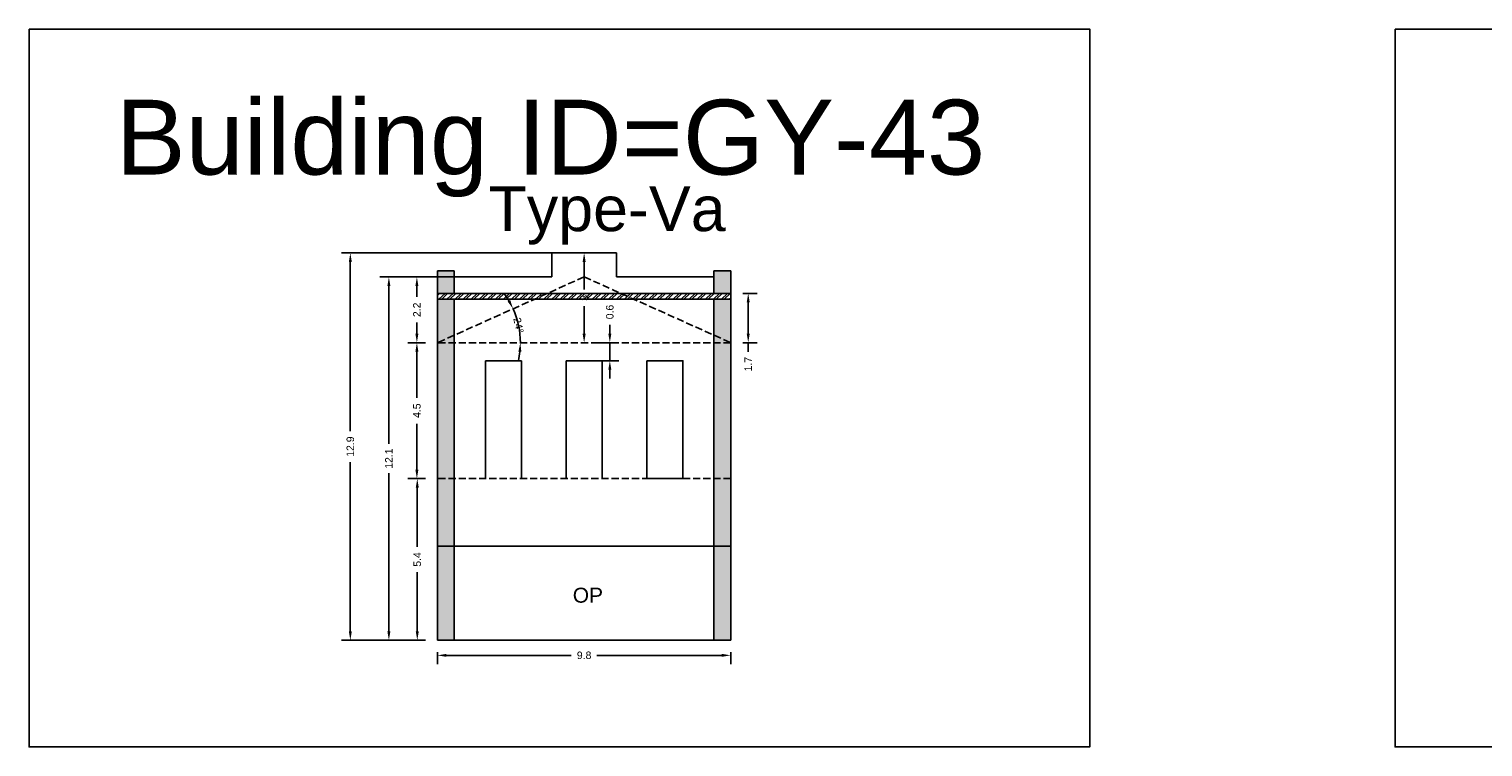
# Model space of a CAD drawing. Header units: metres. Extents: x 3416649 to 3417076, y -6712857 to -6712690.
# Tile 7 of 43: x 3416729 to 3416777, y -6712857 to -6712833. Entities that reach past the tile are written whole.
import ezdxf

# ---------------------------------------------------------------- set-up
doc = ezdxf.new("R2010")
doc.units = ezdxf.units.M
doc.linetypes.add('ACAD_ISO02W100', pattern=[15, 12, -3])
doc.layers.add('Dotted', color=7, linetype='ACAD_ISO02W100', plot=False)
doc.styles.get("Standard").update_dxf_attribs({"font": 'arial.ttf'})
doc.dimstyles.new('ISO-25', dxfattribs={"dimtxt": 0.25, "dimasz": 0.3, "dimexe": 0.3, "dimexo": 0.4, "dimgap": 0.2, "dimtad": 0, "dimdec": 1, "dimdsep": 46, "dimtxsty": 'Standard', "dimcen": 2.5, "dimadec": 0, "dimazin": 0, "dimtfac": 1, "dimtdec": 1, "dimtmove": 0, "dimatfit": 3, "dimfxl": 1, "dimarcsym": 0})

# ---------------------------------------------------------------- blocks, each defined once
blk = doc.blocks.new('*D307')
at = {"color": 0, "lineweight": -2, "transparency": 16777216}
for p, q in [((3416742.183, -6712854.108), (3416742.183, -6712854.51)), ((3416742.483, -6712854.21), (3416746.65, -6712854.21)), ((3416751.673, -6712854.21), (3416747.505, -6712854.21)), ((3416751.973, -6712854.108), (3416751.973, -6712854.51))]:
    blk.add_line(p, q, dxfattribs=at)
at = {"color": 0, "transparency": 16777216}
for points in [[(3416742.483, -6712854.16), (3416742.483, -6712854.26), (3416742.183, -6712854.21)], [(3416751.673, -6712854.16), (3416751.673, -6712854.26), (3416751.973, -6712854.21)]]:
    blk.add_solid(points, dxfattribs=at)
at = {"layer": 'Defpoints', "color": 0, "transparency": 16777216}
for p in [(3416742.183, -6712853.708), (3416751.973, -6712853.708), (3416751.973, -6712854.21)]:
    blk.add_point(p, dxfattribs=at)
at = {"color": 0, "transparency": 16777216, "insert": (3416747.078, -6712854.21), "char_height": 0.25, "attachment_point": 5}
blk.add_mtext('9.8', dxfattribs=at)
blk = doc.blocks.new('*D308')
at = {"color": 0, "lineweight": -2, "transparency": 16777216}
for p, q in [((3416741.783, -6712848.308), (3416741.208, -6712848.308)), ((3416741.508, -6712848.608), (3416741.508, -6712850.581)), ((3416741.508, -6712853.408), (3416741.508, -6712851.435)), ((3416741.783, -6712853.708), (3416741.208, -6712853.708))]:
    blk.add_line(p, q, dxfattribs=at)
at = {"color": 0, "transparency": 16777216}
for points in [[(3416741.458, -6712848.608), (3416741.558, -6712848.608), (3416741.508, -6712848.308)], [(3416741.458, -6712853.408), (3416741.558, -6712853.408), (3416741.508, -6712853.708)]]:
    blk.add_solid(points, dxfattribs=at)
at = {"layer": 'Defpoints', "color": 0, "transparency": 16777216}
for p in [(3416741.508, -6712848.308), (3416742.183, -6712848.308), (3416742.183, -6712853.708)]:
    blk.add_point(p, dxfattribs=at)
at = {"color": 0, "transparency": 16777216, "insert": (3416741.508, -6712851.008), "char_height": 0.25, "attachment_point": 5, "rotation": 90}
blk.add_mtext('5.4', dxfattribs=at)
blk = doc.blocks.new('*D309')
at = {"color": 0, "lineweight": -2, "transparency": 16777216}
for p, q in [((3416741.783, -6712843.768), (3416741.195, -6712843.768)), ((3416741.495, -6712844.068), (3416741.495, -6712845.605)), ((3416741.495, -6712848.008), (3416741.495, -6712846.472)), ((3416741.783, -6712848.308), (3416741.195, -6712848.308))]:
    blk.add_line(p, q, dxfattribs=at)
at = {"color": 0, "transparency": 16777216}
for points in [[(3416741.445, -6712844.068), (3416741.545, -6712844.068), (3416741.495, -6712843.768)], [(3416741.445, -6712848.008), (3416741.545, -6712848.008), (3416741.495, -6712848.308)]]:
    blk.add_solid(points, dxfattribs=at)
at = {"layer": 'Defpoints', "color": 0, "transparency": 16777216}
for p in [(3416741.495, -6712843.768), (3416742.183, -6712843.768), (3416742.183, -6712848.308)]:
    blk.add_point(p, dxfattribs=at)
at = {"color": 0, "transparency": 16777216, "insert": (3416741.495, -6712846.038), "char_height": 0.25, "attachment_point": 5, "rotation": 90}
blk.add_mtext('4.5', dxfattribs=at)
blk = doc.blocks.new('*D310')
at = {"color": 0, "lineweight": -2, "transparency": 16777216}
for p, q in [((3416742.776, -6712841.568), (3416741.195, -6712841.568)), ((3416741.495, -6712841.868), (3416741.495, -6712842.24)), ((3416741.495, -6712843.468), (3416741.495, -6712843.097)), ((3416741.783, -6712843.768), (3416741.195, -6712843.768))]:
    blk.add_line(p, q, dxfattribs=at)
at = {"color": 0, "transparency": 16777216}
for points in [[(3416741.445, -6712841.868), (3416741.545, -6712841.868), (3416741.495, -6712841.568)], [(3416741.445, -6712843.468), (3416741.545, -6712843.468), (3416741.495, -6712843.768)]]:
    blk.add_solid(points, dxfattribs=at)
at = {"layer": 'Defpoints', "color": 0, "transparency": 16777216}
for p in [(3416741.495, -6712841.568), (3416743.176, -6712841.568), (3416742.183, -6712843.768)]:
    blk.add_point(p, dxfattribs=at)
at = {"color": 0, "transparency": 16777216, "insert": (3416741.495, -6712842.668), "char_height": 0.25, "attachment_point": 5, "rotation": 90}
blk.add_mtext('2.2', dxfattribs=at)
blk = doc.blocks.new('*D311')
at = {"color": 0, "lineweight": -2, "transparency": 16777216}
for p, q in [((3416747.078, -6712841.068), (3416747.078, -6712841.987)), ((3416747.478, -6712840.768), (3416747.378, -6712840.768)), ((3416747.078, -6712843.468), (3416747.078, -6712842.55)), ((3416747.478, -6712843.768), (3416747.378, -6712843.768))]:
    blk.add_line(p, q, dxfattribs=at)
at = {"color": 0, "transparency": 16777216}
for points in [[(3416747.028, -6712841.068), (3416747.128, -6712841.068), (3416747.078, -6712840.768)], [(3416747.028, -6712843.468), (3416747.128, -6712843.468), (3416747.078, -6712843.768)]]:
    blk.add_solid(points, dxfattribs=at)
at = {"layer": 'Defpoints', "color": 0, "transparency": 16777216}
for p in [(3416747.078, -6712840.768), (3416747.078, -6712843.768), (3416747.078, -6712843.768)]:
    blk.add_point(p, dxfattribs=at)
at = {"color": 0, "transparency": 16777216, "insert": (3416747.078, -6712842.268), "char_height": 0.25, "attachment_point": 5, "rotation": 90}
blk.add_mtext('3', dxfattribs=at)
blk = doc.blocks.new('*D312')
at = {"color": 0, "lineweight": -2, "transparency": 16777216}
for p, q in [((3416743.43, -6712841.568), (3416740.26, -6712841.568)), ((3416740.56, -6712841.868), (3416740.56, -6712847.15)), ((3416740.56, -6712853.408), (3416740.56, -6712848.127)), ((3416741.783, -6712853.708), (3416740.26, -6712853.708))]:
    blk.add_line(p, q, dxfattribs=at)
at = {"color": 0, "transparency": 16777216}
for points in [[(3416740.51, -6712841.868), (3416740.61, -6712841.868), (3416740.56, -6712841.568)], [(3416740.51, -6712853.408), (3416740.61, -6712853.408), (3416740.56, -6712853.708)]]:
    blk.add_solid(points, dxfattribs=at)
at = {"layer": 'Defpoints', "color": 0, "transparency": 16777216}
for p in [(3416740.56, -6712841.568), (3416743.83, -6712841.568), (3416742.183, -6712853.708)]:
    blk.add_point(p, dxfattribs=at)
at = {"color": 0, "transparency": 16777216, "insert": (3416740.56, -6712847.638), "char_height": 0.25, "attachment_point": 5, "rotation": 90}
blk.add_mtext('12.1', dxfattribs=at)
blk = doc.blocks.new('*D313')
at = {"color": 0, "lineweight": -2, "transparency": 16777216}
for p, q in [((3416746.131, -6712840.768), (3416738.973, -6712840.768)), ((3416739.273, -6712841.068), (3416739.273, -6712846.725)), ((3416739.273, -6712853.408), (3416739.273, -6712847.752)), ((3416741.783, -6712853.708), (3416738.973, -6712853.708))]:
    blk.add_line(p, q, dxfattribs=at)
at = {"color": 0, "transparency": 16777216}
for points in [[(3416739.223, -6712841.068), (3416739.323, -6712841.068), (3416739.273, -6712840.768)], [(3416739.223, -6712853.408), (3416739.323, -6712853.408), (3416739.273, -6712853.708)]]:
    blk.add_solid(points, dxfattribs=at)
at = {"layer": 'Defpoints', "color": 0, "transparency": 16777216}
for p in [(3416739.273, -6712840.768), (3416746.531, -6712840.768), (3416742.183, -6712853.708)]:
    blk.add_point(p, dxfattribs=at)
at = {"color": 0, "transparency": 16777216, "insert": (3416739.273, -6712847.238), "char_height": 0.25, "attachment_point": 5, "rotation": 90}
blk.add_mtext('12.9', dxfattribs=at)
blk = doc.blocks.new('*D314')
at = {"color": 0, "lineweight": -2, "transparency": 16777216}
for start, end in [(30.4166, 36.6322), (0, 24.201), (347.5687, 353.7844)]:
    blk.add_arc((3416742.183, -6712843.768), 2.767, start, end, dxfattribs=at)
at = {"color": 0, "transparency": 16777216}
for points in [[(3416744.613, -6712842.345), (3416744.524, -6712842.391), (3416744.706, -6712842.634)], [(3416744.883, -6712844.065), (3416744.983, -6712844.071), (3416744.949, -6712843.768)]]:
    blk.add_solid(points, dxfattribs=at)
at = {"layer": 'Defpoints', "color": 0, "transparency": 16777216}
for p in [(3416747.078, -6712841.568), (3416744.922, -6712843.38), (3416742.183, -6712843.768), (3416742.183, -6712843.768), (3416751.973, -6712843.768)]:
    blk.add_point(p, dxfattribs=at)
at = {"color": 0, "transparency": 16777216, "insert": (3416744.888, -6712843.188), "char_height": 0.25, "attachment_point": 5, "rotation": 282.1005}
blk.add_mtext('24°', dxfattribs=at)
blk = doc.blocks.new('*D315')
at = {"color": 0, "lineweight": -2, "transparency": 16777216}
for p, q in [((3416747.936, -6712843.468), (3416747.936, -6712843.168)), ((3416747.478, -6712843.768), (3416748.236, -6712843.768)), ((3416747.936, -6712844.368), (3416747.936, -6712843.768)), ((3416747.478, -6712844.368), (3416748.236, -6712844.368)), ((3416747.936, -6712844.668), (3416747.936, -6712844.968))]:
    blk.add_line(p, q, dxfattribs=at)
at = {"color": 0, "transparency": 16777216}
for points in [[(3416747.886, -6712843.468), (3416747.986, -6712843.468), (3416747.936, -6712843.768)], [(3416747.886, -6712844.668), (3416747.986, -6712844.668), (3416747.936, -6712844.368)]]:
    blk.add_solid(points, dxfattribs=at)
at = {"layer": 'Defpoints', "color": 0, "transparency": 16777216}
for p in [(3416747.078, -6712843.768), (3416747.936, -6712843.768), (3416747.078, -6712844.368)]:
    blk.add_point(p, dxfattribs=at)
at = {"color": 0, "transparency": 16777216, "insert": (3416747.936, -6712842.741), "char_height": 0.25, "attachment_point": 5, "rotation": 90}
blk.add_mtext('0.6', dxfattribs=at)
blk = doc.blocks.new('*D316')
at = {"color": 0, "lineweight": -2, "transparency": 16777216}
for p, q in [((3416752.373, -6712842.118), (3416752.856, -6712842.118)), ((3416752.556, -6712842.418), (3416752.556, -6712843.468)), ((3416752.373, -6712843.768), (3416752.856, -6712843.768)), ((3416752.556, -6712843.768), (3416752.556, -6712844.068))]:
    blk.add_line(p, q, dxfattribs=at)
at = {"color": 0, "transparency": 16777216}
for points in [[(3416752.506, -6712842.418), (3416752.606, -6712842.418), (3416752.556, -6712842.118)], [(3416752.506, -6712843.468), (3416752.606, -6712843.468), (3416752.556, -6712843.768)]]:
    blk.add_solid(points, dxfattribs=at)
at = {"layer": 'Defpoints', "color": 0, "transparency": 16777216}
for p in [(3416751.973, -6712842.118), (3416751.973, -6712843.768), (3416752.556, -6712843.768)]:
    blk.add_point(p, dxfattribs=at)
at = {"color": 0, "transparency": 16777216, "insert": (3416752.556, -6712844.484), "char_height": 0.25, "attachment_point": 5, "rotation": 90}
blk.add_mtext('1.7', dxfattribs=at)

msp = doc.modelspace()

# ---------------------------------------------------------------- hatches: boundary and pattern name
h = msp.add_hatch(color=256)
h.dxf.hatch_style = 1
h.paths.add_polyline_path([(3416742.183, -6712848.308), (3416742.743, -6712848.308), (3416742.743, -6712850.558), (3416742.183, -6712850.558)])
h.paths.add_polyline_path([(3416742.183, -6712843.768), (3416742.743, -6712843.768), (3416742.743, -6712848.308), (3416742.183, -6712848.308)])
h.paths.add_polyline_path([(3416742.183, -6712842.318), (3416742.743, -6712842.318), (3416742.743, -6712843.768), (3416742.183, -6712843.768)])
h.paths.add_polyline_path([(3416742.183, -6712841.368), (3416742.743, -6712841.368), (3416742.743, -6712842.118), (3416742.183, -6712842.118)])
h.paths.add_polyline_path([(3416742.183, -6712850.558), (3416742.743, -6712850.558), (3416742.743, -6712853.708), (3416742.183, -6712853.708)])
h = msp.add_hatch(color=256)
h.dxf.hatch_style = 1
h.paths.add_polyline_path([(3416751.973, -6712848.308), (3416751.413, -6712848.308), (3416751.413, -6712850.558), (3416751.973, -6712850.558)])
h.paths.add_polyline_path([(3416751.973, -6712843.768), (3416751.413, -6712843.768), (3416751.413, -6712848.308), (3416751.973, -6712848.308)])
h.paths.add_polyline_path([(3416751.973, -6712842.318), (3416751.413, -6712842.318), (3416751.413, -6712843.768), (3416751.973, -6712843.768)])
h.paths.add_polyline_path([(3416751.973, -6712841.368), (3416751.413, -6712841.368), (3416751.413, -6712842.118), (3416751.973, -6712842.118)])
h.paths.add_polyline_path([(3416751.973, -6712850.558), (3416751.413, -6712850.558), (3416751.413, -6712853.708), (3416751.973, -6712853.708)])
h = msp.add_hatch()
h.set_pattern_fill('ANSI32', color=256, scale=0.02)
h.set_pattern_definition([(45, (-8.90165, 2.63247), (-0.134703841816, 0.134703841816), []), (45, (-8.81184, 2.63247), (-0.134703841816, 0.134703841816), [])])
h.paths.add_polyline_path([(3416751.973, -6712842.318), (3416751.973, -6712842.118), (3416742.183, -6712842.118), (3416742.183, -6712842.318)])

# ---------------------------------------------------------------- linework, layer by layer
for points in [[(3416728.549, -6712833.29), (3416763.957, -6712833.29), (3416763.957, -6712857.27), (3416728.549, -6712857.27)], [(3416774.151, -6712833.29), (3416807.476, -6712833.29), (3416807.476, -6712857.27), (3416774.151, -6712857.27)], [(3416749.173, -6712844.368), (3416750.373, -6712844.368), (3416750.373, -6712848.308), (3416749.173, -6712848.308)], [(3416742.743, -6712850.558), (3416751.413, -6712850.558), (3416751.413, -6712853.708), (3416742.743, -6712853.708)]]:
    msp.add_lwpolyline(points, close=True)
for points in [[(3416748.153, -6712840.768), (3416746.003, -6712840.768)], [(3416746.003, -6712840.768), (3416746.003, -6712841.568)], [(3416748.153, -6712840.768), (3416748.153, -6712841.568)], [(3416742.183, -6712841.368), (3416742.183, -6712853.708)], [(3416742.743, -6712841.368), (3416742.183, -6712841.368)], [(3416742.743, -6712841.368), (3416742.743, -6712842.118)], [(3416746.003, -6712841.568), (3416742.743, -6712841.568)], [(3416751.413, -6712841.568), (3416748.153, -6712841.568)], [(3416751.413, -6712841.368), (3416751.413, -6712842.118)], [(3416751.973, -6712841.368), (3416751.413, -6712841.368)], [(3416751.973, -6712841.368), (3416751.973, -6712853.708)], [(3416751.973, -6712842.118), (3416742.183, -6712842.118)], [(3416751.973, -6712842.318), (3416742.183, -6712842.318)], [(3416742.743, -6712842.318), (3416742.743, -6712853.708)], [(3416751.413, -6712842.318), (3416751.413, -6712853.708)], [(3416743.783, -6712844.368), (3416743.783, -6712848.308)], [(3416743.783, -6712844.368), (3416744.983, -6712844.368)], [(3416744.983, -6712844.368), (3416744.983, -6712848.308)], [(3416746.478, -6712844.368), (3416746.478, -6712848.308)], [(3416747.678, -6712844.368), (3416746.478, -6712844.368)], [(3416747.678, -6712844.368), (3416747.678, -6712848.308)], [(3416750.373, -6712844.368), (3416749.173, -6712844.368)], [(3416749.173, -6712844.368), (3416749.173, -6712848.308)], [(3416750.373, -6712844.368), (3416750.373, -6712848.308)], [(3416751.973, -6712850.558), (3416742.183, -6712850.558)], [(3416751.973, -6712853.708), (3416742.183, -6712853.708)]]:
    msp.add_lwpolyline(points)
at = {"layer": 'Dotted', "ltscale": 0.02}
for points in [[(3416747.078, -6712841.568), (3416742.183, -6712843.768)], [(3416747.078, -6712841.568), (3416751.973, -6712843.768)], [(3416751.973, -6712843.768), (3416742.183, -6712843.768)], [(3416751.973, -6712848.308), (3416742.183, -6712848.308)]]:
    msp.add_lwpolyline(points, dxfattribs=at)

# ---------------------------------------------------------------- texts
at = {"attachment_point": 1}
for s, width, heights, insert, char_height in [('Building ID=GY-43', 67.86454, [0.517], (3416731.446, -6712835.65), 2.5), ('Type-Va ', 9.99112, [0.517], (3416743.885, -6712838.54), 1.5), ('OP', 1.17554, [0], (3416746.699, -6712851.951), 0.5)]:
    msp.add_mtext_dynamic_manual_height_columns(s, width=width, gutter_width=12.5, heights=heights, dxfattribs=dict(at, insert=insert, char_height=char_height))

# ---------------------------------------------------------------- dimensions: what is measured, and where the dimension line sits
for base, p1, p2, picture, middle in [((3416739.273, -6712840.768), (3416742.183, -6712853.708), (3416746.531, -6712840.768), '*D313', (3416739.273, -6712847.238)), ((3416747.078, -6712843.768), (3416747.078, -6712840.768), (3416747.078, -6712843.768), '*D311', (3416747.078, -6712842.268)), ((3416740.56, -6712841.568), (3416742.183, -6712853.708), (3416743.83, -6712841.568), '*D312', (3416740.56, -6712847.638)), ((3416741.495, -6712841.568), (3416742.183, -6712843.768), (3416743.176, -6712841.568), '*D310', (3416741.495, -6712842.668)), ((3416752.556305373, -6712843.768375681), (3416751.97255729, -6712842.118375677), (3416751.97255729, -6712843.768375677), '*D316', (3416752.55630537, -6712844.484184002)), ((3416747.936, -6712843.768), (3416747.078, -6712844.368), (3416747.078, -6712843.768), '*D315', (3416747.936, -6712842.741)), ((3416741.495, -6712843.768), (3416742.183, -6712848.308), (3416742.183, -6712843.768), '*D309', (3416741.495, -6712846.038)), ((3416741.508, -6712848.308), (3416742.183, -6712853.708), (3416742.183, -6712848.308), '*D308', (3416741.508, -6712851.008))]:
    dim = msp.add_linear_dim(base=base, p1=p1, p2=p2, angle=90, dimstyle='ISO-25')
    dim.commit()
    dim.dimension.update_dxf_attribs({"geometry": picture, "text_midpoint": middle})
dim = msp.add_angular_dim_2l(base=(3416744.922, -6712843.38), line1=((3416751.973, -6712843.768), (3416742.183, -6712843.768)), line2=((3416747.078, -6712841.568), (3416742.183, -6712843.768)), dimstyle='ISO-25')
dim.commit()
dim.dimension.update_dxf_attribs({"geometry": '*D314', "text_midpoint": (3416744.888, -6712843.188), "dimtype": 162})
dim = msp.add_linear_dim(base=(3416751.973, -6712854.21), p1=(3416742.183, -6712853.708), p2=(3416751.973, -6712853.708), dimstyle='ISO-25')
dim.commit()
dim.dimension.update_dxf_attribs({"geometry": '*D307', "text_midpoint": (3416747.078, -6712854.21)})

doc.saveas('drawing.dxf')
